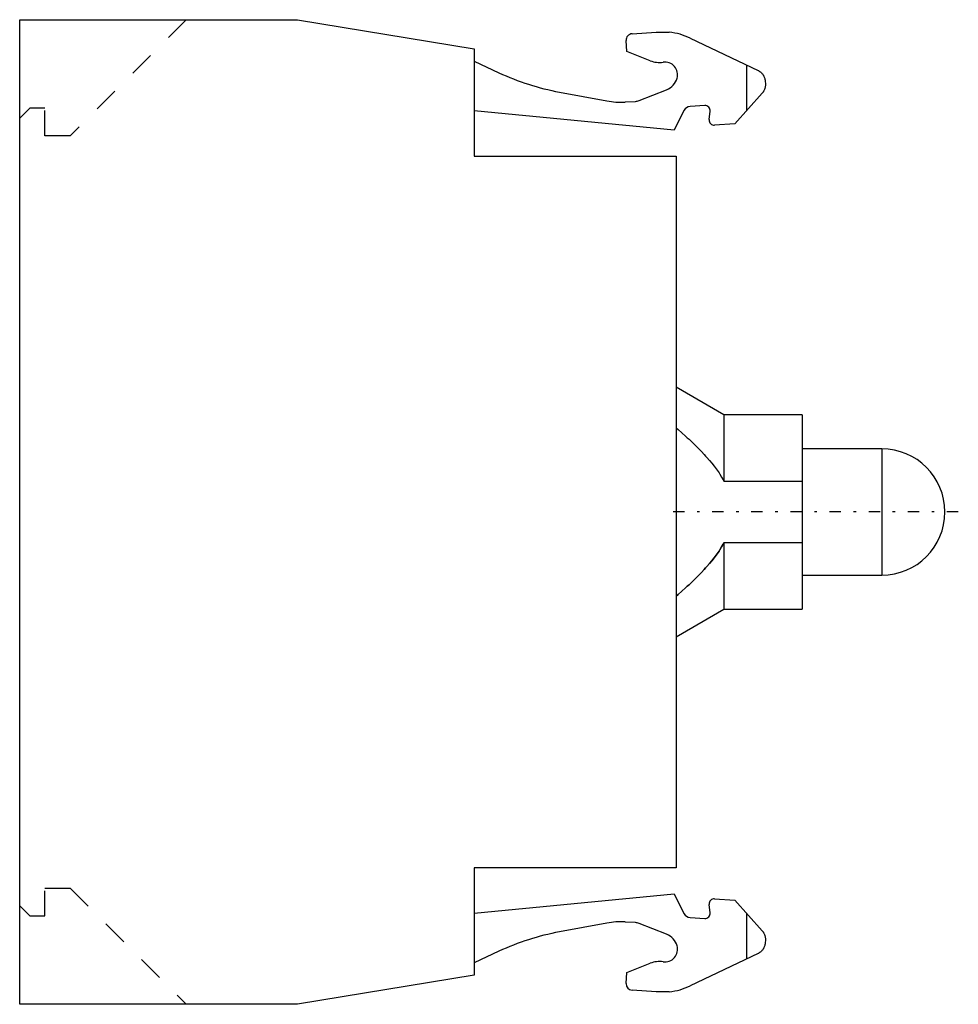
# Model space of a CAD drawing. Extents: x 0 to 37.2, y -19.5 to 19.5.
import ezdxf

# ---------------------------------------------------------------- set-up
doc = ezdxf.new("R2010")
doc.units = 0
doc.linetypes.add('CENTER', pattern=[1.5, 0.45, -0.5, 0.05, -0.5])
doc.linetypes.add('DASHED', pattern=[2, 1, -1])
for name, color, linetype in [('AM_0', 7, 'CONTINUOUS'), ('AM_3', 7, 'DASHED'), ('AM_7', 7, 'CENTER')]:
    doc.layers.add(name, color=color, linetype=linetype)

msp = doc.modelspace()

# ---------------------------------------------------------------- linework, layer by layer
at = {"layer": 'AM_0', "color": 7, "linetype": 'CONTINUOUS'}
for p, q in [((0, 19.5), (11, 19.5)), ((0, -19.5), (0, 19.5)), ((11, 19.5), (18, 18.348)), ((24.259, 18.941), (25.219, 19)), ((25.219, 19), (25.732, 19)), ((26.565, 18.768), (29.249, 17.488)), ((18, 18.348), (18, 14.1)), ((24.051, 18.24), (24.025, 18.676)), ((24.979, 17.875), (24.051, 18.24)), ((18, 17.859), (18.982, 17.401)), ((28.803, 15.9), (28.803, 17.701)), ((29.533, 17.067), (29.54, 16.954)), ((21.386, 16.631), (23.256, 16.285)), ((24.542, 16.298), (25.624, 16.725)), ((29.416, 16.592), (28.335, 15.37)), ((23.986, 16.24), (24.389, 16.265)), ((27.141, 16.099), (26.562, 16.063)), ((25.926, 15.123), (18, 15.886)), ((26.312, 15.898), (25.926, 15.123)), ((27.314, 15.543), (27.352, 15.876)), ((28.335, 15.37), (27.524, 15.321)), ((18, 14.1), (26, 14.1)), ((26, 14.1), (26, -14.1)), ((27.9, 3.85), (26, 4.947)), ((31, 3.85), (27.9, 3.85)), ((27.9, 3.85), (27.9, 1.225)), ((31, 3.85), (31, -3.85)), ((34.15, 2.5), (31, 2.5)), ((34.15, 2.5), (34.15, -2.5)), ((27.9, 1.225), (31, 1.225)), ((27.9, -1.225), (27.9, -3.85)), ((31, -1.225), (27.9, -1.225)), ((31, -2.5), (34.15, -2.5)), ((26, -4.947), (27.9, -3.85)), ((27.9, -3.85), (31, -3.85)), ((18, -14.1), (18, -18.348)), ((26, -14.1), (18, -14.1)), ((18, -15.886), (25.926, -15.123)), ((25.926, -15.123), (26.312, -15.898)), ((27.352, -15.876), (27.314, -15.543)), ((27.524, -15.321), (28.335, -15.37)), ((28.335, -15.37), (29.416, -16.592)), ((28.803, -17.701), (28.803, -15.9)), ((23.256, -16.285), (21.386, -16.631)), ((24.389, -16.265), (23.986, -16.24)), ((25.624, -16.725), (24.542, -16.298)), ((26.562, -16.063), (27.141, -16.099)), ((29.54, -16.954), (29.533, -17.067)), ((18.982, -17.401), (18, -17.859)), ((29.249, -17.488), (26.565, -18.768)), ((24.051, -18.24), (24.979, -17.875)), ((24.025, -18.676), (24.051, -18.24)), ((18, -18.348), (11, -19.5)), ((25.219, -19), (24.259, -18.941)), ((25.732, -19), (25.219, -19)), ((11, -19.5), (0, -19.5))]:
    msp.add_line(p, q, dxfattribs=at)
for points in [[(29.249, 17.488), (29.263, 17.481), (29.288, 17.467), (29.313, 17.451), (29.326, 17.443), (29.338, 17.434), (29.36, 17.416), (29.382, 17.396), (29.403, 17.374), (29.422, 17.352), (29.44, 17.328), (29.449, 17.316), (29.457, 17.304), (29.472, 17.279), (29.485, 17.252), (29.497, 17.225), (29.508, 17.197), (29.516, 17.169), (29.52, 17.155), (29.523, 17.14), (29.528, 17.111), (29.532, 17.082), (29.533, 17.067)], [(29.54, 16.954), (29.541, 16.943), (29.541, 16.921), (29.54, 16.899), (29.54, 16.888), (29.539, 16.877), (29.536, 16.856), (29.533, 16.834), (29.529, 16.813), (29.523, 16.792), (29.517, 16.771), (29.514, 16.76), (29.51, 16.75), (29.502, 16.73), (29.493, 16.71), (29.484, 16.69), (29.473, 16.671), (29.462, 16.653), (29.456, 16.644), (29.449, 16.635), (29.436, 16.617), (29.423, 16.6), (29.416, 16.592)], [(26, 3.339), (26.079, 3.271), (26.231, 3.138), (26.376, 3.008), (26.447, 2.943), (26.516, 2.88), (26.648, 2.754), (26.775, 2.631), (26.896, 2.51), (27.011, 2.391), (27.121, 2.273), (27.173, 2.215), (27.225, 2.157), (27.323, 2.043), (27.417, 1.931), (27.505, 1.819), (27.588, 1.709), (27.666, 1.6), (27.703, 1.546), (27.739, 1.492), (27.807, 1.384), (27.87, 1.278), (27.9, 1.225)], [(27.9, -1.225), (27.87, -1.278), (27.807, -1.384), (27.739, -1.492), (27.703, -1.546), (27.666, -1.6), (27.588, -1.709), (27.505, -1.819), (27.417, -1.931), (27.323, -2.043), (27.225, -2.157), (27.173, -2.215), (27.121, -2.273), (27.011, -2.391), (26.896, -2.51), (26.775, -2.631), (26.648, -2.754), (26.516, -2.88), (26.447, -2.943), (26.376, -3.008), (26.231, -3.138), (26.079, -3.271), (26, -3.339)], [(29.416, -16.592), (29.423, -16.6), (29.436, -16.617), (29.449, -16.635), (29.456, -16.644), (29.462, -16.653), (29.473, -16.671), (29.484, -16.69), (29.493, -16.71), (29.502, -16.73), (29.51, -16.75), (29.514, -16.76), (29.517, -16.771), (29.523, -16.792), (29.529, -16.813), (29.533, -16.834), (29.536, -16.856), (29.539, -16.877), (29.54, -16.888), (29.54, -16.899), (29.541, -16.921), (29.541, -16.943), (29.54, -16.954)], [(29.533, -17.067), (29.532, -17.082), (29.528, -17.111), (29.523, -17.14), (29.52, -17.155), (29.516, -17.169), (29.508, -17.197), (29.497, -17.225), (29.485, -17.252), (29.472, -17.279), (29.457, -17.304), (29.449, -17.316), (29.44, -17.328), (29.422, -17.352), (29.403, -17.374), (29.382, -17.396), (29.36, -17.416), (29.338, -17.434), (29.326, -17.443), (29.313, -17.451), (29.288, -17.467), (29.263, -17.481), (29.249, -17.488)]]:
    msp.add_lwpolyline(points, dxfattribs=at)
for centre, radius, start, end in [((24.274, 18.692), 0.25, 93.5, 183.5), ((25.489, 16.512), 2.5, 64.5, 84.4217), ((25.345, 18.805), 1, 248.5, 278.2145), ((25.56, 17.32), 0.5, 343.8946, 98.2087), ((23.209, 26.464), 10, 245, 259.5), ((25.367, 17.376), 0.7, 291.5065, 343.8977), ((23.803, 19.234), 3, 259.5, 273.5), ((24.359, 16.764), 0.5, 273.5, 291.5), ((26.581, 15.764), 0.3, 93.5, 153.5), ((27.153, 15.899), 0.2, 353.5, 93.5), ((27.512, 15.52), 0.2, 173.5, 273.5), ((34.15, 0), 2.5, 270, 90), ((27.512, -15.52), 0.2, 86.5, 186.5), ((26.581, -15.764), 0.3, 206.5, 266.5), ((27.153, -15.899), 0.2, 266.5, 6.5), ((23.803, -19.234), 3, 86.5, 100.5), ((24.359, -16.764), 0.5, 68.5, 86.5), ((23.209, -26.464), 10, 100.5, 115), ((25.367, -17.376), 0.7, 16.1023, 68.4935), ((25.56, -17.32), 0.5, 261.7913, 16.1054), ((25.345, -18.805), 1, 81.7855, 111.5), ((24.274, -18.692), 0.25, 176.5, 266.5), ((25.489, -16.512), 2.5, 275.5783, 295.5)]:
    msp.add_arc(centre, radius, start, end, dxfattribs=at)
at = {"layer": 'AM_3', "color": 6, "linetype": 'DASHED'}
for p, q in [((6.6, 19.5), (2, 14.9)), ((0.4, 16), (0, 15.6)), ((1, 16), (0.4, 16)), ((1, 14.9), (1, 16)), ((2, 14.9), (1, 14.9)), ((1, -14.9), (2, -14.9)), ((1, -16), (1, -14.9)), ((2, -14.9), (6.6, -19.5)), ((0, -15.6), (0.4, -16)), ((0.4, -16), (1, -16))]:
    msp.add_line(p, q, dxfattribs=at)
msp.add_lwpolyline([(26, -3.339), (26.079, -3.271), (26.231, -3.138), (26.376, -3.008), (26.447, -2.943), (26.516, -2.88), (26.648, -2.754), (26.775, -2.631), (26.896, -2.51), (27.011, -2.391), (27.121, -2.273), (27.173, -2.215), (27.225, -2.157), (27.323, -2.043), (27.417, -1.931), (27.505, -1.819), (27.588, -1.709), (27.666, -1.6), (27.703, -1.546), (27.739, -1.492), (27.807, -1.384), (27.87, -1.278), (27.9, -1.225)], dxfattribs=at)
at = {"layer": 'AM_7', "color": 4, "linetype": 'CENTER'}
msp.add_line((37.182, 0), (25.468, 0), dxfattribs=at)

doc.saveas('drawing.dxf')
